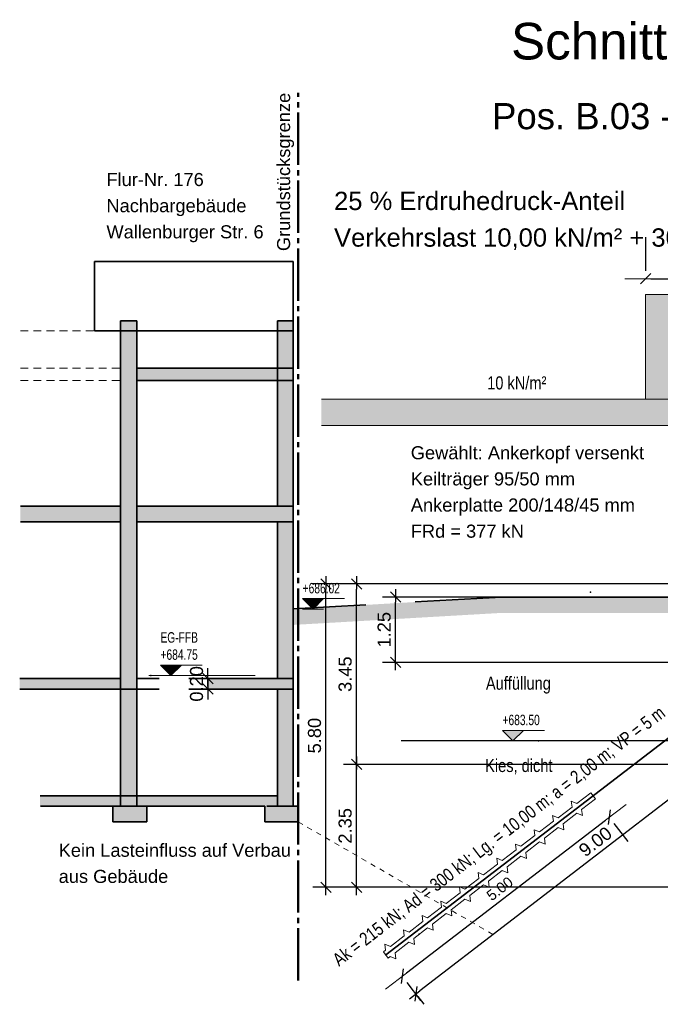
# Model space of a CAD drawing. Header units: metres. Extents: x 0 to 119, y 1 to 83.
# Tile 18 of 29: x 47 to 59, y 64 to 83. Entities that reach past the tile are written whole.
import ezdxf

# ---------------------------------------------------------------- set-up
doc = ezdxf.new("R2010")
doc.units = ezdxf.units.M
for name, pattern in [('ACHSE3', [1.25, 1, -0.1, 0.05, -0.1]), ('DURCHG', [0]), ('GESTR2', [0.25, 0.15, -0.1]), ('PUNKTE', [0.15, 0.05, -0.1])]:
    doc.linetypes.add(name, pattern=pattern)
for name, color, linetype in [('Anker', 7, 'Continuous'), ('Bodenprofil', 7, 'Continuous'), ('Gel_nde', 7, 'Continuous'), ('GEOMETRIE', 7, 'Continuous'), ('Grundst_cksgrenze', 7, 'Continuous'), ('HILFPU', 7, 'Continuous'), ('Lastbild', 7, 'Continuous'), ('MAKET', 7, 'Continuous'), ('Nachbargeb_ude', 7, 'Continuous'), ('TEXTE', 7, 'Continuous')]:
    doc.layers.add(name, color=color, linetype=linetype)
doc.styles.add('Arial', font='arial.ttf')
doc.dimstyles.new('ISBSTRICH4E', dxfattribs={"dimtxt": 0.25, "dimasz": 0.1, "dimexe": 0.25, "dimexo": 1, "dimgap": 0.09, "dimtad": 1, "dimzin": 0, "dimdsep": 46, "dimtxsty": 'Arial', "dimblk": 'ID4', "dimblk1": 'ID4', "dimblk2": 'ID4', "dimsah": 1, "dimcen": 0.09, "dimdle": 0.15, "dimclrd": 7, "dimclre": 7, "dimclrt": 7, "dimazin": 0, "dimtfac": 1, "dimtdec": 4, "dimtix": 1, "dimtmove": 2, "dimatfit": 3, "dimfxl": 1, "dimtvp": 0.004, "dimtolj": 1, "dimtzin": 0, "dimarcsym": 0})
doc.dimstyles.new('ISBSTRICH6E', dxfattribs={"dimtxt": 0.2, "dimasz": 0.1, "dimexe": 0.15, "dimexo": 1.1, "dimgap": 0.09, "dimtad": 1, "dimzin": 0, "dimdsep": 46, "dimtxsty": 'Arial', "dimblk": 'ID6', "dimblk1": 'ID6', "dimblk2": 'ID6', "dimsah": 1, "dimcen": 0.09, "dimdle": 0.15, "dimclrd": 7, "dimclre": 7, "dimclrt": 7, "dimazin": 0, "dimtfac": 1, "dimtdec": 4, "dimtix": 1, "dimtmove": 2, "dimatfit": 3, "dimfxl": 1, "dimtvp": 0.005, "dimtolj": 1, "dimtzin": 0, "dimarcsym": 0})

# ---------------------------------------------------------------- blocks, each defined once
blk = doc.blocks.new('ID4')
at = {"color": 7, "linetype": 'DURCHG', "lineweight": 25}
for p, q in [((-1, -1), (1, 1)), ((1.5, 0), (-1, 0))]:
    blk.add_line(p, q, dxfattribs=at)
blk = doc.blocks.new('*D24')
at = {"layer": 'Defpoints', "color": 0}
for p in [(49.144, 70.407), (49.144, 70.207), (50.13, 70.207)]:
    blk.add_point(p, dxfattribs=at)
at = {"layer": 'MAKET', "color": 7, "lineweight": -2}
for p, q in [((50.13, 70.507), (50.13, 70.607)), ((50.13, 70.407), (50.13, 70.207)), ((50.144, 70.407), (50.38, 70.407)), ((50.13, 70.107), (50.13, 70.007)), ((50.144, 70.207), (50.38, 70.207))]:
    blk.add_line(p, q, dxfattribs=at)
at = {"layer": 'MAKET', "color": 7, "lineweight": -2, "xscale": 0.1, "yscale": 0.1, "zscale": 0.1}
for p, rotation in [((50.13, 70.407), 270), ((50.13, 70.207), 90)]:
    blk.add_blockref('ID4', p, dxfattribs=dict(at, rotation=rotation))
at = {"layer": 'MAKET', "color": 7, "insert": (49.913, 70.307), "char_height": 0.25, "attachment_point": 5, "rotation": 90, "style": 'Arial'}
blk.add_mtext('\\A1;0.20', dxfattribs=at)
blk = doc.blocks.new('DIM19')
at = {"layer": 'Nachbargeb_ude', "color": 7, "linetype": 'DURCHG', "lineweight": 18}
for p, q in [((52.143, 71.737), (51.943, 71.937)), ((51.943, 71.937), (52.743, 71.937)), ((52.343, 71.937), (52.143, 71.737)), ((51.959, 71.921), (52.328, 71.921)), ((51.974, 71.906), (52.313, 71.906)), ((51.99, 71.891), (52.297, 71.891)), ((52.005, 71.875), (52.282, 71.875)), ((52.02, 71.86), (52.266, 71.86)), ((52.036, 71.845), (52.251, 71.845)), ((52.051, 71.829), (52.236, 71.829)), ((52.066, 71.814), (52.22, 71.814)), ((52.082, 71.798), (52.205, 71.798)), ((52.097, 71.783), (52.19, 71.783)), ((52.113, 71.768), (52.174, 71.768)), ((52.128, 71.752), (52.159, 71.752)), ((51.943, 71.737), (52.343, 71.737)), ((49.423, 70.467), (49.223, 70.667)), ((49.223, 70.667), (50.023, 70.667)), ((49.239, 70.651), (49.608, 70.651)), ((49.254, 70.636), (49.592, 70.636)), ((49.269, 70.621), (49.577, 70.621)), ((49.623, 70.667), (49.423, 70.467)), ((49.223, 70.467), (49.623, 70.467)), ((49.285, 70.605), (49.562, 70.605)), ((49.3, 70.59), (49.546, 70.59)), ((49.315, 70.575), (49.531, 70.575)), ((49.331, 70.559), (49.515, 70.559)), ((49.346, 70.544), (49.5, 70.544)), ((49.362, 70.528), (49.485, 70.528)), ((49.377, 70.513), (49.469, 70.513)), ((49.392, 70.498), (49.454, 70.498)), ((49.408, 70.482), (49.439, 70.482))]:
    blk.add_line(p, q, dxfattribs=at)
at = {"layer": 'Nachbargeb_ude', "color": 4}
for p in [(51.759, 71.737), (49.038, 70.467)]:
    blk.add_point(p, dxfattribs=at)
at = {"layer": 'Nachbargeb_ude', "color": 7, "style": 'Arial', "width": 0.7}
for s, p in [('+686.02', (51.943, 72.037)), ('+684.75', (49.223, 70.767))]:
    blk.add_text(s, height=0.2, dxfattribs=at).set_placement(p)
blk = doc.blocks.new('ID6')
at = {"color": 3, "linetype": 'DURCHG', "lineweight": -3}
blk.add_line((-1, -1), (1, 1), dxfattribs=at)
at = {"color": 4, "linetype": 'DURCHG', "lineweight": 13}
blk.add_line((4, 0), (-1, 0), dxfattribs=at)
blk = doc.blocks.new('*D26')
at = {"layer": 'Defpoints', "color": 0}
for p in [(57.502, 68.166), (53.535, 65.122), (53.848, 64.714)]:
    blk.add_point(p, dxfattribs=at)
at = {"layer": 'MAKET', "color": 7, "lineweight": -2}
for p, q in [((57.736, 67.697), (53.928, 64.775)), ((58.172, 67.294), (57.906, 67.639)), ((54.205, 64.25), (53.94, 64.595))]:
    blk.add_line(p, q, dxfattribs=at)
at = {"layer": 'MAKET', "color": 7, "lineweight": -2, "xscale": 0.1, "yscale": 0.1, "zscale": 0.1}
for p, rotation in [((57.815, 67.758), 37.49999999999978), ((53.848, 64.714), 217.4999999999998)]:
    blk.add_blockref('ID6', p, dxfattribs=dict(at, rotation=rotation))
at = {"layer": 'MAKET', "color": 7, "insert": (55.715, 66.389), "char_height": 0.2, "attachment_point": 5, "rotation": 37.5, "style": 'Arial'}
blk.add_mtext('\\A1;5.00', dxfattribs=at)
blk = doc.blocks.new('*D29')
at = {"layer": 'Defpoints', "color": 0}
for p in [(52.389, 72.217), (60.769, 72.217), (60.525, 66.417)]:
    blk.add_point(p, dxfattribs=at)
at = {"layer": 'MAKET', "color": 7, "lineweight": -2}
for p, q in [((59.769, 72.217), (52.139, 72.217)), ((52.389, 66.517), (52.389, 72.117)), ((59.525, 66.417), (52.139, 66.417))]:
    blk.add_line(p, q, dxfattribs=at)
at = {"layer": 'MAKET', "color": 7, "lineweight": -2, "xscale": 0.1, "yscale": 0.1, "zscale": 0.1}
for p, rotation in [((52.389, 72.217), 90), ((52.389, 66.417), 270)]:
    blk.add_blockref('ID4', p, dxfattribs=dict(at, rotation=rotation))
at = {"layer": 'MAKET', "color": 7, "insert": (52.171, 69.317), "char_height": 0.25, "attachment_point": 5, "rotation": 90, "style": 'Arial'}
blk.add_mtext('\\A1;5.80', dxfattribs=at)
blk = doc.blocks.new('*D30')
at = {"layer": 'Defpoints', "color": 0}
for p in [(52.975, 72.217), (60.561, 72.217), (60.807, 68.767)]:
    blk.add_point(p, dxfattribs=at)
at = {"layer": 'MAKET', "color": 7, "lineweight": -2}
for p, q in [((59.561, 72.217), (52.725, 72.217)), ((52.975, 68.867), (52.975, 72.117)), ((59.807, 68.767), (52.725, 68.767))]:
    blk.add_line(p, q, dxfattribs=at)
at = {"layer": 'MAKET', "color": 7, "lineweight": -2, "xscale": 0.1, "yscale": 0.1, "zscale": 0.1}
for p, rotation in [((52.975, 72.217), 90), ((52.975, 68.767), 270)]:
    blk.add_blockref('ID4', p, dxfattribs=dict(at, rotation=rotation))
at = {"layer": 'MAKET', "color": 7, "insert": (52.757, 70.492), "char_height": 0.25, "attachment_point": 5, "rotation": 90, "style": 'Arial'}
blk.add_mtext('\\A1;3.45', dxfattribs=at)
blk = doc.blocks.new('*D31')
at = {"layer": 'Defpoints', "color": 0}
for p in [(52.975, 68.767), (60.807, 68.767), (60.826, 66.417)]:
    blk.add_point(p, dxfattribs=at)
at = {"layer": 'MAKET', "color": 7, "lineweight": -2}
for p, q in [((59.807, 68.767), (52.725, 68.767)), ((52.975, 66.517), (52.975, 68.667)), ((59.826, 66.417), (52.725, 66.417))]:
    blk.add_line(p, q, dxfattribs=at)
at = {"layer": 'MAKET', "color": 7, "lineweight": -2, "xscale": 0.1, "yscale": 0.1, "zscale": 0.1}
for p, rotation in [((52.975, 68.767), 90), ((52.975, 66.417), 270)]:
    blk.add_blockref('ID4', p, dxfattribs=dict(at, rotation=rotation))
at = {"layer": 'MAKET', "color": 7, "insert": (52.757, 67.592), "char_height": 0.25, "attachment_point": 5, "rotation": 90, "style": 'Arial'}
blk.add_mtext('\\A1;2.35', dxfattribs=at)
blk = doc.blocks.new('*D114')
at = {"layer": 'Defpoints', "color": 0}
for p in [(60.675, 70.601), (53.535, 65.122), (54.107, 64.377)]:
    blk.add_point(p, dxfattribs=at)
at = {"layer": 'MAKET', "color": 7, "lineweight": -2}
for p, q in [((61.168, 69.795), (54.186, 64.438)), ((61.284, 69.808), (61.399, 69.658)), ((54.144, 64.329), (54.259, 64.179))]:
    blk.add_line(p, q, dxfattribs=at)
at = {"layer": 'MAKET', "color": 7, "lineweight": -2, "xscale": 0.1, "yscale": 0.1, "zscale": 0.1}
for p, rotation in [((61.247, 69.856), 37.49999999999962), ((54.107, 64.377), 217.4999999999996)]:
    blk.add_blockref('ID4', p, dxfattribs=dict(at, rotation=rotation))
at = {"layer": 'MAKET', "color": 7, "insert": (57.545, 67.289), "char_height": 0.25, "attachment_point": 5, "rotation": 37.5, "style": 'Arial'}
blk.add_mtext('\\A1;9.00', dxfattribs=at)
blk = doc.blocks.new('DIM109')
at = {"layer": 'MAKET', "color": 7, "linetype": 'DURCHG', "lineweight": 18}
for p, q in [((61.188, 68.017), (60.988, 67.817)), ((60.988, 68.017), (61.388, 68.017)), ((61.388, 67.817), (61.188, 68.017)), ((60.988, 67.817), (61.788, 67.817))]:
    blk.add_line(p, q, dxfattribs=at)
at = {"layer": 'MAKET', "color": 4}
for p in [(60.747, 71.917), (62.795, 70.217), (60.747, 69.917), (56.458, 69.217), (60.687, 68.017)]:
    blk.add_point(p, dxfattribs=at)
blk = doc.blocks.new('DIM110')
at = {"layer": 'MAKET', "color": 7, "linetype": 'DURCHG', "lineweight": 18}
for p, q in [((55.968, 69.217), (55.768, 69.417)), ((55.768, 69.417), (56.568, 69.417)), ((56.168, 69.417), (55.968, 69.217)), ((55.768, 69.217), (56.168, 69.217))]:
    blk.add_line(p, q, dxfattribs=at)
at = {"layer": 'MAKET', "color": 7, "style": 'Arial', "width": 0.7}
blk.add_text('+682.30', height=0.2, dxfattribs=at).set_placement((60.988, 67.517))
blk = doc.blocks.new('DIM111')
at = {"layer": 'MAKET', "color": 7, "linetype": 'DURCHG', "lineweight": 18}
for p, q in [((61.437, 69.917), (61.237, 69.717)), ((61.237, 69.917), (61.637, 69.917)), ((61.637, 69.717), (61.437, 69.917)), ((61.237, 69.717), (62.037, 69.717))]:
    blk.add_line(p, q, dxfattribs=at)
at = {"layer": 'MAKET', "color": 7, "style": 'Arial', "width": 0.7}
blk.add_text('+683.50', height=0.2, dxfattribs=at).set_placement((55.768, 69.517))
blk = doc.blocks.new('*D201')
at = {"layer": 'Defpoints', "color": 0}
for p in [(60.506, 78.054), (58.506, 77.75), (60.506, 77.75)]:
    blk.add_point(p, dxfattribs=at)
at = {"layer": 'MAKET', "color": 7, "lineweight": -2}
for p, q in [((58.506, 78.85), (58.506, 78.204)), ((60.506, 78.85), (60.506, 78.204)), ((58.606, 78.054), (60.406, 78.054))]:
    blk.add_line(p, q, dxfattribs=at)
at = {"layer": 'MAKET', "color": 7, "lineweight": -2, "xscale": 0.1, "yscale": 0.1, "zscale": 0.1, "rotation": 180}
blk.add_blockref('ID6', (58.506, 78.054), dxfattribs=at)
at = {"layer": 'MAKET', "color": 7, "lineweight": -2, "xscale": 0.1, "yscale": 0.1, "zscale": 0.1}
blk.add_blockref('ID6', (60.506, 78.054), dxfattribs=at)
at = {"layer": 'MAKET', "color": 7, "insert": (59.506, 78.246), "char_height": 0.2, "attachment_point": 5, "style": 'Arial'}
blk.add_mtext('\\A1;2.00', dxfattribs=at)
blk = doc.blocks.new('*D265')
at = {"layer": 'Defpoints', "color": 0}
for p in [(53.721, 71.967), (60.34, 71.967), (60.046, 70.717)]:
    blk.add_point(p, dxfattribs=at)
at = {"layer": 'MAKET', "color": 7, "lineweight": -2}
for p, q in [((59.34, 71.967), (53.471, 71.967)), ((53.721, 70.817), (53.721, 71.867)), ((59.046, 70.717), (53.471, 70.717))]:
    blk.add_line(p, q, dxfattribs=at)
at = {"layer": 'MAKET', "color": 7, "lineweight": -2, "xscale": 0.1, "yscale": 0.1, "zscale": 0.1}
for p, rotation in [((53.721, 71.967), 90), ((53.721, 70.717), 270)]:
    blk.add_blockref('ID4', p, dxfattribs=dict(at, rotation=rotation))
at = {"layer": 'MAKET', "color": 7, "insert": (53.503, 71.342), "char_height": 0.25, "attachment_point": 5, "rotation": 90, "style": 'Arial'}
blk.add_mtext('\\A1;1.25', dxfattribs=at)

msp = doc.modelspace()

# ---------------------------------------------------------------- hatches: boundary and pattern name
at = {"layer": 'Gel_nde'}
for points in [[(51.759, 71.737), (55.763, 71.737), (55.75, 71.967)], [(55.75, 71.665), (60.506, 71.665), (60.506, 71.967), (55.75, 71.967)], [(51.763, 71.665), (55.768, 71.665), (55.763, 71.737), (51.759, 71.737)], [(51.777, 71.435), (55.768, 71.665), (51.763, 71.665)]]:
    msp.add_hatch(color=7, dxfattribs=at).paths.add_polyline_path(points)
at = {"layer": 'Lastbild'}
for points in [[(58.506, 75.75), (60.506, 75.75), (60.506, 77.75), (58.506, 77.75)], [(52.301, 75.25), (60.506, 75.25), (60.506, 75.75), (52.301, 75.75)]]:
    msp.add_hatch(color=7, dxfattribs=at).paths.add_polyline_path(points)
at = {"layer": 'MAKET'}
msp.add_hatch(color=7, dxfattribs=at).paths.add_polyline_path([(55.968, 69.217), (56.168, 69.417), (55.768, 69.417)])
at = {"layer": 'Nachbargeb_ude'}
for points in [[(48.459, 70.207), (48.769, 70.207), (48.769, 77.247), (48.459, 77.247)], [(51.459, 70.207), (51.759, 70.207), (51.759, 77.247), (51.459, 77.247)], [(48.769, 76.107), (51.459, 76.107), (51.459, 76.347), (48.769, 76.347)], [(46.541, 73.407), (48.459, 73.407), (48.459, 73.707), (46.541, 73.707)], [(48.769, 73.407), (50.114, 73.407), (50.114, 73.707), (48.769, 73.707)], [(50.114, 73.407), (51.459, 73.407), (51.459, 73.707), (50.114, 73.707)], [(46.528, 70.207), (48.459, 70.207), (48.459, 70.407), (46.528, 70.407)], [(50.13, 70.207), (51.459, 70.207), (51.459, 70.407), (50.13, 70.407)], [(48.459, 67.967), (48.769, 67.967), (48.769, 70.207), (48.459, 70.207)], [(51.459, 67.967), (51.759, 67.967), (51.759, 70.207), (51.459, 70.207)], [(46.918, 67.967), (51.459, 67.967), (51.459, 68.167), (46.918, 68.167)], [(48.309, 67.667), (48.949, 67.667), (48.949, 67.967), (48.309, 67.967)], [(51.219, 67.667), (51.859, 67.667), (51.859, 67.967), (51.219, 67.967)]]:
    msp.add_hatch(color=7, dxfattribs=at).paths.add_polyline_path(points)

# ---------------------------------------------------------------- linework, layer by layer
at = {"layer": 'Anker', "color": 7, "linetype": 'DURCHG', "lineweight": 35}
msp.add_line((53.535, 65.122), (61.459, 71.203), dxfattribs=at)
at = {"layer": 'Anker', "color": 7, "linetype": 'DURCHG', "lineweight": 18}
for p, q in [((57.456, 68.226), (57.191, 68.022)), ((57.548, 68.107), (57.456, 68.226)), ((57.084, 68.066), (57.191, 68.022)), ((57.084, 68.066), (57.099, 67.952)), ((57.548, 68.107), (57.282, 67.903)), ((56.727, 67.792), (56.834, 67.748)), ((56.727, 67.792), (56.742, 67.678)), ((57.099, 67.952), (56.834, 67.748)), ((57.191, 67.833), (56.925, 67.629)), ((57.297, 67.789), (57.191, 67.833)), ((57.297, 67.789), (57.282, 67.903)), ((56.742, 67.678), (56.477, 67.474)), ((56.94, 67.515), (56.925, 67.629)), ((56.37, 67.518), (56.477, 67.474)), ((56.37, 67.518), (56.385, 67.404)), ((56.834, 67.559), (56.568, 67.355)), ((56.94, 67.515), (56.834, 67.559)), ((56.013, 67.244), (56.12, 67.2)), ((56.013, 67.244), (56.028, 67.13)), ((56.385, 67.404), (56.12, 67.2)), ((56.476, 67.285), (56.211, 67.081)), ((56.583, 67.241), (56.476, 67.285)), ((56.583, 67.241), (56.568, 67.355)), ((56.028, 67.13), (55.763, 66.926)), ((56.226, 66.967), (56.211, 67.081)), ((55.671, 66.856), (55.406, 66.652)), ((55.656, 66.971), (55.763, 66.926)), ((55.656, 66.971), (55.671, 66.856)), ((56.119, 67.011), (55.854, 66.807)), ((56.226, 66.967), (56.119, 67.011)), ((55.299, 66.697), (55.406, 66.652)), ((55.299, 66.697), (55.314, 66.582)), ((55.762, 66.737), (55.497, 66.533)), ((55.869, 66.693), (55.762, 66.737)), ((55.869, 66.693), (55.854, 66.807)), ((55.314, 66.582), (55.049, 66.378)), ((55.512, 66.419), (55.497, 66.533)), ((54.957, 66.308), (54.692, 66.105)), ((54.942, 66.423), (55.049, 66.378)), ((54.942, 66.423), (54.957, 66.308)), ((55.405, 66.463), (55.14, 66.259)), ((55.512, 66.419), (55.405, 66.463)), ((54.585, 66.149), (54.692, 66.105)), ((54.585, 66.149), (54.6, 66.034)), ((55.048, 66.189), (54.783, 65.986)), ((55.155, 66.145), (55.048, 66.189)), ((55.155, 66.145), (55.14, 66.259)), ((54.6, 66.034), (54.335, 65.831)), ((54.691, 65.915), (54.426, 65.712)), ((54.798, 65.871), (54.691, 65.915)), ((54.798, 65.871), (54.783, 65.986)), ((54.243, 65.76), (53.978, 65.557)), ((54.228, 65.875), (54.335, 65.831)), ((54.228, 65.875), (54.243, 65.76)), ((53.871, 65.601), (53.978, 65.557)), ((53.871, 65.601), (53.886, 65.486)), ((54.334, 65.641), (54.069, 65.438)), ((54.441, 65.597), (54.334, 65.641)), ((54.441, 65.597), (54.426, 65.712)), ((53.886, 65.486), (53.621, 65.283)), ((53.977, 65.367), (53.712, 65.164)), ((54.084, 65.323), (53.977, 65.367)), ((54.084, 65.323), (54.069, 65.438)), ((53.529, 65.212), (53.489, 65.182)), ((53.581, 65.063), (53.489, 65.182)), ((53.514, 65.327), (53.621, 65.283)), ((53.514, 65.327), (53.529, 65.212)), ((53.727, 65.049), (53.712, 65.164)), ((53.62, 65.093), (53.581, 65.063)), ((53.727, 65.049), (53.62, 65.093))]:
    msp.add_line(p, q, dxfattribs=at)
at = {"layer": 'Anker', "color": 4}
for p in [(57.502, 68.166), (54.172, 65.517), (53.535, 65.122)]:
    msp.add_point(p, dxfattribs=at)
at = {"layer": 'Bodenprofil', "color": 84, "linetype": 'DURCHG', "lineweight": 25}
msp.add_line((60.188, 69.217), (53.826, 69.217), dxfattribs=at)
at = {"layer": 'Gel_nde', "color": 7, "linetype": 'DURCHG', "lineweight": 35}
for p, q in [((55.75, 71.967), (54.098, 71.873)), ((55.75, 71.967), (60.506, 71.967)), ((53.15, 71.82), (51.759, 71.741))]:
    msp.add_line(p, q, dxfattribs=at)
at = {"layer": 'GEOMETRIE', "color": 7, "linetype": 'PUNKTE', "lineweight": 18}
msp.add_line((60.525, 66.417), (52.39, 66.417), dxfattribs=at)
at = {"layer": 'Grundst_cksgrenze', "color": 54, "linetype": 'ACHSE3', "lineweight": 50}
msp.add_line((51.859, 64.632), (51.859, 81.609), dxfattribs=at)
at = {"layer": 'HILFPU', "color": 4}
msp.add_point((57.453, 72.063), dxfattribs=at)
at = {"layer": 'Lastbild', "color": 7, "linetype": 'DURCHG', "lineweight": 18}
for p, q in [((60.506, 77.75), (58.506, 77.75)), ((58.506, 77.75), (58.506, 75.75)), ((60.506, 75.75), (52.301, 75.75)), ((60.506, 75.25), (52.301, 75.25))]:
    msp.add_line(p, q, dxfattribs=at)
at = {"layer": 'Nachbargeb_ude', "color": 7, "linetype": 'DURCHG', "lineweight": 35}
for p, q in [((47.959, 78.387), (51.759, 78.387)), ((47.959, 77.06), (47.959, 78.387)), ((51.759, 77.06), (51.759, 78.387)), ((48.459, 77.247), (48.459, 67.967)), ((48.459, 77.247), (48.772, 77.247)), ((48.769, 77.247), (48.769, 70.207)), ((51.459, 77.247), (51.459, 73.707)), ((51.759, 77.247), (51.459, 77.247)), ((51.759, 77.247), (51.759, 70.207)), ((47.959, 77.06), (51.759, 77.06)), ((48.769, 76.347), (51.759, 76.347)), ((48.769, 76.107), (51.759, 76.107)), ((46.541, 73.707), (48.459, 73.707)), ((48.769, 73.707), (51.759, 73.707)), ((46.541, 73.407), (48.459, 73.407)), ((48.769, 73.407), (51.759, 73.407)), ((51.459, 73.407), (51.459, 70.407)), ((46.528, 70.407), (48.459, 70.407)), ((48.769, 70.407), (49.195, 70.407)), ((49.765, 70.407), (51.759, 70.407)), ((46.528, 70.207), (48.459, 70.207)), ((48.459, 70.207), (49.195, 70.207)), ((48.769, 67.967), (48.769, 70.207)), ((49.765, 70.207), (51.759, 70.207)), ((51.459, 67.967), (51.459, 70.207)), ((51.759, 70.207), (51.759, 67.967)), ((46.918, 68.167), (51.459, 68.167)), ((46.928, 67.967), (51.219, 67.967)), ((48.309, 67.967), (48.949, 67.967)), ((48.309, 67.967), (48.309, 67.667)), ((48.959, 67.967), (48.959, 67.667)), ((51.219, 67.967), (51.219, 67.667)), ((51.859, 67.967), (51.259, 67.967)), ((48.309, 67.667), (48.959, 67.667)), ((51.869, 67.667), (51.219, 67.667))]:
    msp.add_line(p, q, dxfattribs=at)
at = {"layer": 'Nachbargeb_ude', "color": 8, "linetype": 'GESTR2', "lineweight": 9}
for p, q in [((49.646, 78.387), (51.064, 78.387)), ((46.541, 77.06), (47.959, 77.06)), ((46.541, 76.347), (48.459, 76.347)), ((46.541, 76.107), (48.459, 76.107))]:
    msp.add_line(p, q, dxfattribs=at)
at = {"layer": 'Nachbargeb_ude', "color": 7, "linetype": 'DURCHG', "lineweight": 18}
msp.add_line((48.997, 70.467), (51.036, 70.467), dxfattribs=at)
at = {"layer": 'Nachbargeb_ude', "color": 8, "linetype": 'PUNKTE', "lineweight": 9}
msp.add_line((51.859, 67.667), (55.593, 65.511), dxfattribs=at)

# ---------------------------------------------------------------- block references
for name in ['DIM19', 'DIM109', 'DIM111', 'DIM110']:
    msp.add_blockref(name, (0, 0))

# ---------------------------------------------------------------- texts
at = {"layer": 'Bodenprofil', "color": 84, "style": 'Arial', "width": 0.8}
for s, p in [('Auffüllung', (55.45, 70.195)), ('Kies, dicht', (55.435, 68.621))]:
    msp.add_text(s, height=0.25, rotation=360, dxfattribs=at).set_placement(p)
at = {"layer": 'Grundst_cksgrenze', "color": 89, "style": 'Arial'}
msp.add_text('Grundstücksgrenze', height=0.25, rotation=90, dxfattribs=at).set_placement((51.703, 78.583))
at = {"layer": 'Lastbild', "color": 7, "style": 'Arial', "width": 0.8}
msp.add_text('10 kN/m²', height=0.25, dxfattribs=at).set_placement((55.474, 75.938))
at = {"layer": 'Nachbargeb_ude', "color": 7, "style": 'Arial'}
for s, p in [('Flur-Nr. 176', (48.188, 79.827)), ('Nachbargebäude', (48.188, 79.327)), ('Wallenburger Str. 6', (48.188, 78.827))]:
    msp.add_text(s, height=0.25, dxfattribs=at).set_placement(p)
at = {"layer": 'Nachbargeb_ude', "color": 7, "style": 'Arial', "width": 0.7}
msp.add_text('EG-FFB', height=0.2, dxfattribs=at).set_placement((49.222, 71.095))
at = {"layer": 'TEXTE', "color": 7, "style": 'Arial'}
for s, height, p in [('Schnitt A3-A3 - M = 1:100', 0.7, (55.931, 82.248)), ('25 % Erdruhedruck-Anteil', 0.35, (52.544, 79.368)), ('Verkehrslast 10,00 kN/m² + 30 t-Geräte', 0.35, (52.544, 78.668)), ('Gewählt: Ankerkopf versenkt', 0.25, (54.012, 74.602)), ('Keilträger 95/50 mm', 0.25, (54.012, 74.102)), ('Ankerplatte 200/148/45 mm', 0.25, (54.012, 73.602)), ('FRd = 377 kN', 0.25, (54.012, 73.102)), ('Kein Lasteinfluss auf Verbau', 0.25, (47.274, 67)), ('aus Gebäude', 0.25, (47.274, 66.5))]:
    msp.add_text(s, height=height, dxfattribs=at).set_placement(p)
at = {"layer": 'TEXTE', "color": 54, "style": 'Arial'}
msp.add_text('Pos. B.03 - BT 2 U 320 mm; a = 2,00 m', height=0.5, dxfattribs=at).set_placement((55.568, 80.914))
at = {"layer": 'TEXTE', "color": 7, "style": 'Arial', "width": 0.8}
msp.add_text('Ak = 215 kN; Ad = 300 kN; Lg. = 10,00 m; a = 2,00 m; VP = 5 m', height=0.25, rotation=37.5, dxfattribs=at).set_placement((52.639, 64.895))

# ---------------------------------------------------------------- dimensions: what is measured, and where the dimension line sits
at = {"layer": 'MAKET'}
dim = msp.add_linear_dim(base=(60.506, 78.054), p1=(58.506, 77.75), p2=(60.506, 77.75), dimstyle='ISBSTRICH6E', override={"dimasz": 0.1}, dxfattribs=at)
dim.commit()
dim.dimension.update_dxf_attribs({"geometry": '*D201', "text_midpoint": (59.506, 78.246)})
for base, p1, p2, angle, dimstyle, picture, middle in [((52.389, 72.217), (60.525, 66.417), (60.769, 72.217), 90, 'ISBSTRICH4E', '*D29', (52.171, 69.317)), ((52.975, 72.217), (60.807, 68.767), (60.561, 72.217), 90, 'ISBSTRICH4E', '*D30', (52.757, 70.492)), ((53.721, 71.967), (60.046, 70.717), (60.34, 71.967), 90, 'ISBSTRICH4E', '*D265', (53.503, 71.342)), ((50.13, 70.207), (49.144, 70.407), (49.144, 70.207), 90, 'ISBSTRICH4E', '*D24', (49.913, 70.307)), ((54.107, 64.377), (60.675, 70.601), (53.535, 65.122), 37.5, 'ISBSTRICH4E', '*D114', (57.545, 67.289)), ((52.975, 68.767), (60.826, 66.417), (60.807, 68.767), 90, 'ISBSTRICH4E', '*D31', (52.757, 67.592)), ((53.848, 64.714), (57.502, 68.166), (53.535, 65.122), 37.5, 'ISBSTRICH6E', '*D26', (55.715, 66.389))]:
    dim = msp.add_linear_dim(base=base, p1=p1, p2=p2, angle=angle, dimstyle=dimstyle, override={"dimasz": 0.1}, dxfattribs=at)
    dim.commit()
    dim.dimension.update_dxf_attribs({"geometry": picture, "text_midpoint": middle})

doc.saveas('drawing.dxf')
